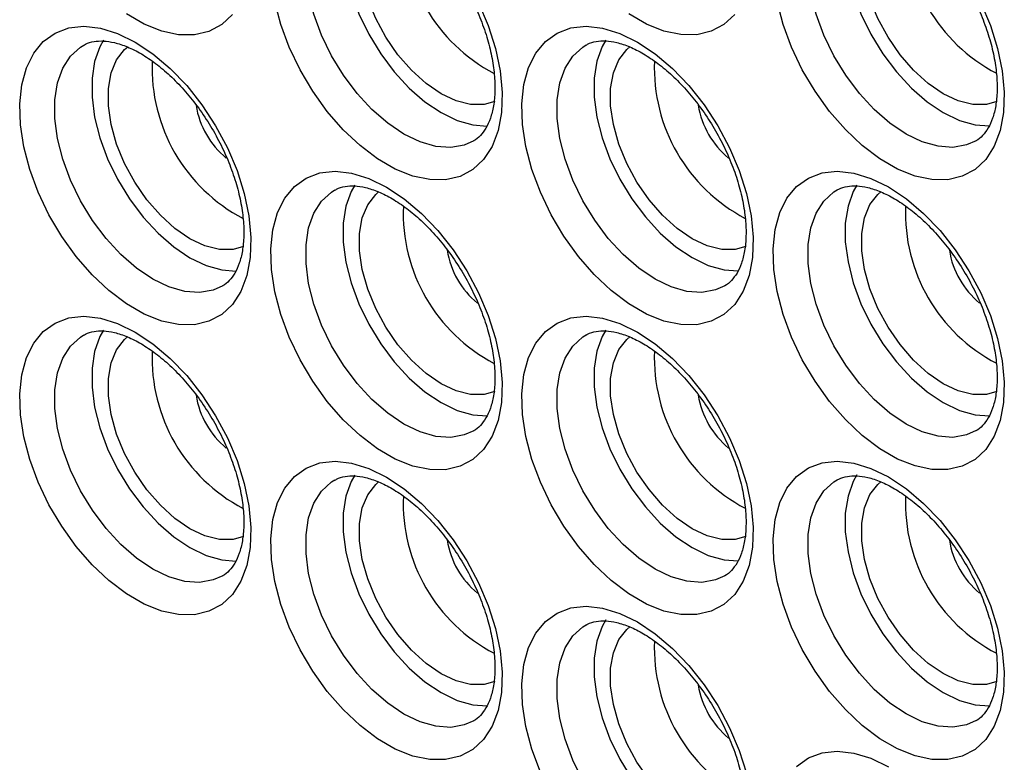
# Model space of a CAD drawing. Header units: millimetres. Extents: x 0 to 559, y 0 to 432.
# Tile 9 of 13: x 491 to 522, y 277 to 301. Entities that reach past the tile are written whole.
import ezdxf

# ---------------------------------------------------------------- set-up
doc = ezdxf.new("R2010")
doc.units = ezdxf.units.MM
doc.header["$LTSCALE"] = 2

msp = doc.modelspace()

# ---------------------------------------------------------------- linework, layer by layer
at = {"flags": 128}
for points in [[(501.373, 305.268), (501.253, 305.054), (501.082, 304.579), (500.996, 304.03), (500.996, 303.423), (501.082, 302.775), (501.253, 302.102), (501.503, 301.424), (501.826, 300.759), (502.212, 300.125), (502.652, 299.539), (503.134, 299.017), (503.643, 298.574), (504.167, 298.222), (504.691, 297.969), (505.2, 297.824), (505.663, 297.789)], [(517.637, 305.269), (517.516, 305.056), (517.346, 304.58), (517.259, 304.032), (517.259, 303.425), (517.346, 302.776), (517.516, 302.104), (517.766, 301.426), (518.089, 300.76), (518.476, 300.126), (518.916, 299.54), (519.397, 299.019), (519.906, 298.576), (520.43, 298.223), (520.954, 297.971), (521.463, 297.826), (521.926, 297.791)], [(505.228, 297.313), (504.919, 297.174), (504.479, 297.096), (503.998, 297.13), (503.488, 297.276), (502.965, 297.528), (502.441, 297.88), (501.931, 298.323), (501.45, 298.845), (501.01, 299.431), (500.624, 300.065), (500.301, 300.73), (500.051, 301.408), (499.88, 302.081), (499.794, 302.729), (499.794, 303.336), (499.88, 303.885), (500.051, 304.36), (500.301, 304.75), (500.624, 305.042), (500.731, 305.109)], [(505.904, 298.58), (505.563, 298.487), (505.125, 298.488), (504.654, 298.605), (504.167, 298.834), (503.68, 299.168), (503.209, 299.594), (502.771, 300.099), (502.38, 300.665), (502.051, 301.272), (501.793, 301.902), (501.616, 302.53), (501.526, 303.138), (501.526, 303.703), (501.616, 304.206), (501.793, 304.631), (502.051, 304.963), (502.157, 305.054)], [(521.491, 297.314), (521.183, 297.176), (520.743, 297.098), (520.261, 297.132), (519.752, 297.277), (519.228, 297.529), (518.704, 297.882), (518.195, 298.325), (517.714, 298.846), (517.274, 299.432), (516.887, 300.067), (516.564, 300.732), (516.314, 301.41), (516.144, 302.082), (516.057, 302.731), (516.057, 303.338), (516.144, 303.886), (516.314, 304.362), (516.564, 304.751), (516.887, 305.044), (516.995, 305.11)], [(522.167, 298.581), (521.826, 298.488), (521.388, 298.489), (520.917, 298.606), (520.43, 298.836), (519.943, 299.169), (519.472, 299.595), (519.034, 300.1), (518.644, 300.666), (518.314, 301.274), (518.057, 301.903), (517.88, 302.532), (517.79, 303.139), (517.79, 303.704), (517.88, 304.208), (518.057, 304.633), (518.314, 304.965), (518.421, 305.055)], [(505.379, 301.779), (505.691, 301.042), (505.926, 300.302), (506.078, 299.576), (506.144, 298.879), (506.122, 298.23), (506.013, 297.643), (505.819, 297.131), (505.545, 296.707), (505.197, 296.381), (504.783, 296.16), (504.314, 296.05), (503.8, 296.053), (503.253, 296.169), (502.686, 296.395), (502.112, 296.726), (501.545, 297.155), (500.998, 297.67), (500.484, 298.261), (500.015, 298.913), (499.601, 299.611), (499.253, 300.339), (498.979, 301.079), (498.785, 301.815)], [(521.643, 301.78), (521.955, 301.044), (522.19, 300.304), (522.342, 299.577), (522.407, 298.881), (522.385, 298.232), (522.276, 297.644), (522.082, 297.133), (521.808, 296.709), (521.46, 296.383), (521.047, 296.162), (520.578, 296.052), (520.063, 296.054), (519.516, 296.17), (518.949, 296.397), (518.376, 296.728), (517.809, 297.156), (517.262, 297.672), (516.747, 298.263), (516.278, 298.915), (515.865, 299.613), (515.517, 300.341), (515.243, 301.081), (515.049, 301.817)], [(497.413, 301.402), (497.065, 301.076), (496.652, 300.855), (496.182, 300.744), (495.668, 300.747), (495.121, 300.863), (494.554, 301.089), (493.98, 301.421)], [(513.676, 301.403), (513.329, 301.077), (512.915, 300.856), (512.446, 300.746), (511.932, 300.749), (511.385, 300.865), (510.818, 301.091), (510.244, 301.422)], [(494.267, 300.507), (494.839, 300.126), (495.398, 299.653), (495.93, 299.098), (496.423, 298.475), (496.866, 297.798), (497.248, 297.083), (497.56, 296.347), (497.794, 295.606), (497.946, 294.88), (498.012, 294.184), (497.99, 293.534), (497.881, 292.947), (497.687, 292.435), (497.413, 292.011), (497.065, 291.685), (496.652, 291.465), (496.182, 291.354), (495.668, 291.357), (495.121, 291.473), (494.554, 291.699), (493.98, 292.03), (493.413, 292.459), (492.866, 292.975), (492.352, 293.565), (491.883, 294.217), (491.469, 294.916), (491.122, 295.643), (490.848, 296.384), (490.654, 297.119), (490.544, 297.833), (490.522, 298.507), (490.588, 299.128), (490.74, 299.679), (490.975, 300.148), (491.287, 300.524), (491.669, 300.798), (492.111, 300.964), (492.604, 301.018), (493.137, 300.958), (493.695, 300.787), (494.267, 300.507)], [(510.531, 300.509), (511.103, 300.128), (511.661, 299.654), (512.194, 299.1), (512.687, 298.476), (513.129, 297.799), (513.511, 297.084), (513.823, 296.348), (514.058, 295.608), (514.21, 294.881), (514.276, 294.185), (514.254, 293.536), (514.144, 292.948), (513.95, 292.437), (513.676, 292.013), (513.329, 291.687), (512.915, 291.466), (512.446, 291.356), (511.932, 291.359), (511.385, 291.474), (510.818, 291.701), (510.244, 292.032), (509.677, 292.46), (509.13, 292.976), (508.616, 293.567), (508.146, 294.219), (507.733, 294.917), (507.385, 295.645), (507.111, 296.385), (506.917, 297.121), (506.808, 297.834), (506.786, 298.509), (506.852, 299.129), (507.004, 299.68), (507.238, 300.149), (507.55, 300.525), (507.932, 300.8), (508.375, 300.966), (508.868, 301.02), (509.4, 300.96), (509.959, 300.788), (510.531, 300.509)], [(497.096, 292.617), (496.787, 292.478), (496.347, 292.4), (495.866, 292.435), (495.357, 292.58), (494.833, 292.832), (494.309, 293.184), (493.8, 293.627), (493.318, 294.149), (492.879, 294.735), (492.492, 295.369), (492.169, 296.034), (491.919, 296.713), (491.748, 297.385), (491.662, 298.034), (491.662, 298.64), (491.748, 299.189), (491.919, 299.665), (492.169, 300.054), (492.492, 300.346), (492.599, 300.413)], [(493.241, 300.572), (493.121, 300.358), (492.95, 299.883), (492.864, 299.334), (492.864, 298.727), (492.95, 298.079), (493.121, 297.406), (493.371, 296.728), (493.694, 296.063), (494.081, 295.429), (494.521, 294.843), (495.002, 294.321), (495.511, 293.878), (496.035, 293.526), (496.559, 293.274), (497.068, 293.128), (497.531, 293.094)], [(497.772, 293.884), (497.431, 293.791), (496.993, 293.792), (496.522, 293.909), (496.035, 294.138), (495.548, 294.472), (495.077, 294.898), (494.639, 295.403), (494.249, 295.969), (493.919, 296.577), (493.661, 297.206), (493.485, 297.835), (493.395, 298.442), (493.395, 299.007), (493.485, 299.511), (493.661, 299.935), (493.919, 300.267), (494.025, 300.358)], [(513.359, 292.618), (513.051, 292.48), (512.611, 292.402), (512.13, 292.436), (511.62, 292.581), (511.096, 292.833), (510.573, 293.186), (510.063, 293.629), (509.582, 294.151), (509.142, 294.736), (508.755, 295.371), (508.433, 296.036), (508.182, 296.714), (508.012, 297.387), (507.925, 298.035), (507.925, 298.642), (508.012, 299.191), (508.182, 299.666), (508.433, 300.055), (508.755, 300.348), (508.863, 300.414)], [(509.505, 300.574), (509.385, 300.36), (509.214, 299.885), (509.127, 299.336), (509.127, 298.729), (509.214, 298.08), (509.385, 297.408), (509.635, 296.73), (509.957, 296.065), (510.344, 295.43), (510.784, 294.844), (511.265, 294.323), (511.775, 293.88), (512.298, 293.527), (512.822, 293.275), (513.332, 293.13), (513.794, 293.095)], [(514.035, 293.885), (513.694, 293.793), (513.256, 293.794), (512.786, 293.911), (512.298, 294.14), (511.811, 294.473), (511.341, 294.9), (510.903, 295.404), (510.512, 295.97), (510.182, 296.578), (509.925, 297.207), (509.748, 297.836), (509.658, 298.443), (509.658, 299.009), (509.748, 299.512), (509.925, 299.937), (510.182, 300.269), (510.289, 300.36)], [(502.399, 295.813), (502.971, 295.432), (503.53, 294.959), (504.062, 294.404), (504.555, 293.78), (504.998, 293.103), (505.379, 292.388), (505.691, 291.652), (505.926, 290.912), (506.078, 290.185), (506.144, 289.489), (506.122, 288.84), (506.013, 288.253), (505.819, 287.741), (505.545, 287.317), (505.197, 286.991), (504.783, 286.77), (504.314, 286.66), (503.8, 286.663), (503.253, 286.779), (502.686, 287.005), (502.112, 287.336), (501.545, 287.765), (500.998, 288.28), (500.484, 288.871), (500.015, 289.523), (499.601, 290.221), (499.253, 290.949), (498.979, 291.689), (498.785, 292.425), (498.676, 293.138), (498.654, 293.813), (498.72, 294.433), (498.872, 294.984), (499.107, 295.453), (499.419, 295.83), (499.8, 296.104), (500.243, 296.27), (500.736, 296.324), (501.268, 296.264), (501.827, 296.093), (502.399, 295.813)], [(518.662, 295.815), (519.235, 295.434), (519.793, 294.96), (520.325, 294.405), (520.819, 293.782), (521.261, 293.105), (521.643, 292.39), (521.955, 291.654), (522.19, 290.914), (522.342, 290.187), (522.407, 289.491), (522.385, 288.841), (522.276, 288.254), (522.082, 287.742), (521.808, 287.319), (521.46, 286.992), (521.047, 286.772), (520.578, 286.661), (520.063, 286.664), (519.516, 286.78), (518.949, 287.006), (518.376, 287.338), (517.809, 287.766), (517.262, 288.282), (516.747, 288.873), (516.278, 289.525), (515.865, 290.223), (515.517, 290.95), (515.243, 291.691), (515.049, 292.426), (514.94, 293.14), (514.918, 293.815), (514.983, 294.435), (515.135, 294.986), (515.37, 295.455), (515.682, 295.831), (516.064, 296.105), (516.506, 296.271), (517, 296.325), (517.532, 296.266), (518.09, 296.094), (518.662, 295.815)], [(505.228, 287.922), (504.919, 287.784), (504.479, 287.706), (503.998, 287.74), (503.488, 287.885), (502.965, 288.138), (502.441, 288.49), (501.931, 288.933), (501.45, 289.455), (501.01, 290.041), (500.624, 290.675), (500.301, 291.34), (500.051, 292.018), (499.88, 292.691), (499.794, 293.339), (499.794, 293.946), (499.88, 294.495), (500.051, 294.97), (500.301, 295.359), (500.624, 295.652), (500.731, 295.718)], [(501.373, 295.878), (501.253, 295.664), (501.082, 295.189), (500.996, 294.64), (500.996, 294.033), (501.082, 293.385), (501.253, 292.712), (501.503, 292.034), (501.826, 291.369), (502.212, 290.735), (502.652, 290.149), (503.134, 289.627), (503.643, 289.184), (504.167, 288.831), (504.691, 288.579), (505.2, 288.434), (505.663, 288.399)], [(505.904, 289.19), (505.563, 289.097), (505.125, 289.098), (504.654, 289.215), (504.167, 289.444), (503.68, 289.777), (503.209, 290.204), (502.771, 290.708), (502.38, 291.274), (502.051, 291.882), (501.793, 292.511), (501.616, 293.14), (501.526, 293.748), (501.526, 294.313), (501.616, 294.816), (501.793, 295.241), (502.051, 295.573), (502.157, 295.664)], [(521.491, 287.924), (521.183, 287.786), (520.743, 287.708), (520.261, 287.742), (519.752, 287.887), (519.228, 288.139), (518.704, 288.492), (518.195, 288.935), (517.714, 289.456), (517.274, 290.042), (516.887, 290.676), (516.564, 291.342), (516.314, 292.02), (516.144, 292.692), (516.057, 293.341), (516.057, 293.948), (516.144, 294.496), (516.314, 294.972), (516.564, 295.361), (516.887, 295.654), (516.995, 295.72)], [(517.637, 295.879), (517.516, 295.666), (517.346, 295.19), (517.259, 294.642), (517.259, 294.035), (517.346, 293.386), (517.516, 292.714), (517.766, 292.036), (518.089, 291.37), (518.476, 290.736), (518.916, 290.15), (519.397, 289.629), (519.906, 289.185), (520.43, 288.833), (520.954, 288.581), (521.463, 288.436), (521.926, 288.401)], [(522.167, 289.191), (521.826, 289.098), (521.388, 289.099), (520.917, 289.216), (520.43, 289.445), (519.943, 289.779), (519.472, 290.205), (519.034, 290.71), (518.644, 291.276), (518.314, 291.884), (518.057, 292.513), (517.88, 293.142), (517.79, 293.749), (517.79, 294.314), (517.88, 294.818), (518.057, 295.243), (518.314, 295.574), (518.421, 295.665)], [(494.267, 291.117), (494.839, 290.736), (495.398, 290.263), (495.93, 289.708), (496.423, 289.085), (496.866, 288.407), (497.248, 287.692), (497.56, 286.956), (497.794, 286.216), (497.946, 285.49), (498.012, 284.793), (497.99, 284.144), (497.881, 283.557), (497.687, 283.045), (497.413, 282.621), (497.065, 282.295), (496.652, 282.074), (496.182, 281.964), (495.668, 281.967), (495.121, 282.083), (494.554, 282.309), (493.98, 282.64), (493.413, 283.069), (492.866, 283.584), (492.352, 284.175), (491.883, 284.827), (491.469, 285.525), (491.122, 286.253), (490.848, 286.993), (490.654, 287.729), (490.544, 288.442), (490.522, 289.117), (490.588, 289.737), (490.74, 290.288), (490.975, 290.758), (491.287, 291.134), (491.669, 291.408), (492.111, 291.574), (492.604, 291.628), (493.137, 291.568), (493.695, 291.397), (494.267, 291.117)], [(510.531, 291.119), (511.103, 290.738), (511.661, 290.264), (512.194, 289.709), (512.687, 289.086), (513.129, 288.409), (513.511, 287.694), (513.823, 286.958), (514.058, 286.218), (514.21, 285.491), (514.276, 284.795), (514.254, 284.146), (514.144, 283.558), (513.95, 283.047), (513.676, 282.623), (513.329, 282.297), (512.915, 282.076), (512.446, 281.966), (511.932, 281.968), (511.385, 282.084), (510.818, 282.31), (510.244, 282.642), (509.677, 283.07), (509.13, 283.586), (508.616, 284.177), (508.146, 284.829), (507.733, 285.527), (507.385, 286.255), (507.111, 286.995), (506.917, 287.73), (506.808, 288.444), (506.786, 289.119), (506.852, 289.739), (507.004, 290.29), (507.238, 290.759), (507.55, 291.135), (507.932, 291.409), (508.375, 291.575), (508.868, 291.629), (509.4, 291.57), (509.959, 291.398), (510.531, 291.119)], [(493.241, 291.182), (493.121, 290.968), (492.95, 290.493), (492.864, 289.944), (492.864, 289.337), (492.95, 288.689), (493.121, 288.016), (493.371, 287.338), (493.694, 286.673), (494.081, 286.039), (494.521, 285.453), (495.002, 284.931), (495.511, 284.488), (496.035, 284.136), (496.559, 283.883), (497.068, 283.738), (497.531, 283.703)], [(509.505, 291.183), (509.385, 290.97), (509.214, 290.494), (509.127, 289.946), (509.127, 289.339), (509.214, 288.69), (509.385, 288.018), (509.635, 287.34), (509.957, 286.674), (510.344, 286.04), (510.784, 285.454), (511.265, 284.933), (511.775, 284.49), (512.298, 284.137), (512.822, 283.885), (513.332, 283.74), (513.794, 283.705)], [(497.096, 283.227), (496.787, 283.088), (496.347, 283.01), (495.866, 283.044), (495.357, 283.189), (494.833, 283.442), (494.309, 283.794), (493.8, 284.237), (493.318, 284.759), (492.879, 285.345), (492.492, 285.979), (492.169, 286.644), (491.919, 287.322), (491.748, 287.995), (491.662, 288.643), (491.662, 289.25), (491.748, 289.799), (491.919, 290.274), (492.169, 290.664), (492.492, 290.956), (492.599, 291.023)], [(497.772, 284.494), (497.431, 284.401), (496.993, 284.402), (496.522, 284.519), (496.035, 284.748), (495.548, 285.081), (495.077, 285.508), (494.639, 286.012), (494.249, 286.578), (493.919, 287.186), (493.661, 287.815), (493.485, 288.444), (493.395, 289.052), (493.395, 289.617), (493.485, 290.12), (493.661, 290.545), (493.919, 290.877), (494.025, 290.968)], [(513.359, 283.228), (513.051, 283.09), (512.611, 283.012), (512.13, 283.046), (511.62, 283.191), (511.096, 283.443), (510.573, 283.796), (510.063, 284.239), (509.582, 284.76), (509.142, 285.346), (508.755, 285.98), (508.433, 286.646), (508.182, 287.324), (508.012, 287.996), (507.925, 288.645), (507.925, 289.252), (508.012, 289.8), (508.182, 290.276), (508.433, 290.665), (508.755, 290.958), (508.863, 291.024)], [(514.035, 284.495), (513.694, 284.402), (513.256, 284.403), (512.786, 284.52), (512.298, 284.75), (511.811, 285.083), (511.341, 285.509), (510.903, 286.014), (510.512, 286.58), (510.182, 287.188), (509.925, 287.817), (509.748, 288.446), (509.658, 289.053), (509.658, 289.618), (509.748, 290.122), (509.925, 290.547), (510.182, 290.878), (510.289, 290.969)], [(502.399, 286.423), (502.971, 286.042), (503.53, 285.568), (504.062, 285.014), (504.555, 284.39), (504.998, 283.713), (505.379, 282.998), (505.691, 282.262), (505.926, 281.522), (506.078, 280.795), (506.144, 280.099), (506.122, 279.45), (506.013, 278.862), (505.819, 278.351), (505.545, 277.927), (505.197, 277.601), (504.783, 277.38), (504.314, 277.27), (503.8, 277.273), (503.253, 277.388), (502.686, 277.615), (502.112, 277.946), (501.545, 278.374), (500.998, 278.89), (500.484, 279.481), (500.015, 280.133), (499.601, 280.831), (499.253, 281.559), (498.979, 282.299), (498.785, 283.035), (498.676, 283.748), (498.654, 284.423), (498.72, 285.043), (498.872, 285.594), (499.107, 286.063), (499.419, 286.439), (499.8, 286.714), (500.243, 286.88), (500.736, 286.933), (501.268, 286.874), (501.827, 286.702), (502.399, 286.423)], [(518.662, 286.424), (519.235, 286.043), (519.793, 285.57), (520.325, 285.015), (520.819, 284.392), (521.261, 283.715), (521.643, 283), (521.955, 282.263), (522.19, 281.523), (522.342, 280.797), (522.407, 280.101), (522.385, 279.451), (522.276, 278.864), (522.082, 278.352), (521.808, 277.928), (521.46, 277.602), (521.047, 277.381), (520.578, 277.271), (520.063, 277.274), (519.516, 277.39), (518.949, 277.616), (518.376, 277.947), (517.809, 278.376), (517.262, 278.892), (516.747, 279.482), (516.278, 280.134), (515.865, 280.833), (515.517, 281.56), (515.243, 282.301), (515.049, 283.036), (514.94, 283.75), (514.918, 284.424), (514.983, 285.045), (515.135, 285.596), (515.37, 286.065), (515.682, 286.441), (516.064, 286.715), (516.506, 286.881), (517, 286.935), (517.532, 286.875), (518.09, 286.704), (518.662, 286.424)], [(505.228, 278.532), (504.919, 278.394), (504.479, 278.316), (503.998, 278.35), (503.488, 278.495), (502.965, 278.747), (502.441, 279.1), (501.931, 279.543), (501.45, 280.064), (501.01, 280.65), (500.624, 281.285), (500.301, 281.95), (500.051, 282.628), (499.88, 283.3), (499.794, 283.949), (499.794, 284.556), (499.88, 285.104), (500.051, 285.58), (500.301, 285.969), (500.624, 286.262), (500.731, 286.328)], [(501.373, 286.487), (501.253, 286.274), (501.082, 285.798), (500.996, 285.25), (500.996, 284.643), (501.082, 283.994), (501.253, 283.322), (501.503, 282.644), (501.826, 281.979), (502.212, 281.344), (502.652, 280.758), (503.134, 280.237), (503.643, 279.794), (504.167, 279.441), (504.691, 279.189), (505.2, 279.044), (505.663, 279.009)], [(521.491, 278.534), (521.183, 278.395), (520.743, 278.317), (520.261, 278.351), (519.752, 278.497), (519.228, 278.749), (518.704, 279.101), (518.195, 279.544), (517.714, 280.066), (517.274, 280.652), (516.887, 281.286), (516.564, 281.951), (516.314, 282.629), (516.144, 283.302), (516.057, 283.95), (516.057, 284.557), (516.144, 285.106), (516.314, 285.581), (516.564, 285.971), (516.887, 286.263), (516.995, 286.33)], [(517.637, 286.489), (517.516, 286.275), (517.346, 285.8), (517.259, 285.251), (517.259, 284.644), (517.346, 283.996), (517.516, 283.323), (517.766, 282.645), (518.089, 281.98), (518.476, 281.346), (518.916, 280.76), (519.397, 280.238), (519.906, 279.795), (520.43, 279.443), (520.954, 279.191), (521.463, 279.045), (521.926, 279.011)], [(505.904, 279.799), (505.563, 279.706), (505.125, 279.707), (504.654, 279.825), (504.167, 280.054), (503.68, 280.387), (503.209, 280.813), (502.771, 281.318), (502.38, 281.884), (502.051, 282.492), (501.793, 283.121), (501.616, 283.75), (501.526, 284.357), (501.526, 284.922), (501.616, 285.426), (501.793, 285.851), (502.051, 286.183), (502.157, 286.273)], [(522.167, 279.801), (521.826, 279.708), (521.388, 279.709), (520.917, 279.826), (520.43, 280.055), (519.943, 280.389), (519.472, 280.815), (519.034, 281.32), (518.644, 281.886), (518.314, 282.494), (518.057, 283.123), (517.88, 283.752), (517.79, 284.359), (517.79, 284.924), (517.88, 285.428), (518.057, 285.852), (518.314, 286.184), (518.421, 286.275)], [(507.385, 276.864), (507.111, 277.605), (506.917, 278.34), (506.808, 279.054), (506.786, 279.728), (506.852, 280.349), (507.004, 280.9), (507.238, 281.369), (507.55, 281.745), (507.932, 282.019), (508.375, 282.185), (508.868, 282.239), (509.4, 282.18), (509.959, 282.008), (510.531, 281.729)], [(513.359, 273.838), (513.051, 273.699), (512.611, 273.622), (512.13, 273.656), (511.62, 273.801), (511.096, 274.053), (510.573, 274.405), (510.063, 274.849), (509.582, 275.37), (509.142, 275.956), (508.755, 276.59), (508.433, 277.255), (508.182, 277.934), (508.012, 278.606), (507.925, 279.255), (507.925, 279.861), (508.012, 280.41), (508.182, 280.886), (508.433, 281.275), (508.755, 281.567), (508.863, 281.634)], [(509.505, 281.793), (509.385, 281.58), (509.214, 281.104), (509.127, 280.555), (509.127, 279.949), (509.214, 279.3), (509.385, 278.628), (509.635, 277.949), (509.957, 277.284), (510.344, 276.65), (510.784, 276.064), (511.265, 275.542), (511.775, 275.099), (512.298, 274.747), (512.822, 274.495), (513.332, 274.35), (513.794, 274.315)], [(514.035, 275.105), (513.694, 275.012), (513.256, 275.013), (512.786, 275.13), (512.298, 275.359), (511.811, 275.693), (511.341, 276.119), (510.903, 276.624), (510.512, 277.19), (510.182, 277.798), (509.925, 278.427), (509.748, 279.056), (509.658, 279.663), (509.658, 280.228), (509.748, 280.732), (509.925, 281.156), (510.182, 281.488), (510.289, 281.579)], [(510.531, 281.729), (511.103, 281.348), (511.661, 280.874), (512.194, 280.319), (512.687, 279.696), (513.129, 279.019), (513.511, 278.304), (513.823, 277.568), (514.058, 276.828)], [(515.682, 277.051), (516.064, 277.325), (516.506, 277.491), (517, 277.545), (517.532, 277.485), (518.09, 277.314), (518.662, 277.034)]]:
    msp.add_lwpolyline(points, dxfattribs=at)
for centre, radius, start, end in [((508.431, 304.358), 5.489, 177.6624, 242.3985), ((524.695, 304.36), 5.489, 177.6624, 242.3985), ((500.299, 299.662), 5.489, 177.6624, 242.3985), ((516.563, 299.664), 5.489, 177.6624, 242.3985), ((498.994, 298.908), 2.798, 189.2338, 230.4725), ((515.258, 298.91), 2.798, 189.2338, 230.4725), ((508.431, 294.968), 5.489, 177.6624, 242.3985), ((524.695, 294.97), 5.489, 177.6624, 242.3985), ((507.126, 294.214), 2.798, 189.2338, 230.4725), ((523.389, 294.215), 2.798, 189.2338, 230.4725), ((500.299, 290.272), 5.489, 177.6624, 242.3985), ((516.563, 290.274), 5.489, 177.6624, 242.3985), ((498.994, 289.518), 2.798, 189.2338, 230.4725), ((515.258, 289.52), 2.798, 189.2338, 230.4725), ((508.431, 285.578), 5.489, 177.6624, 242.3985), ((524.695, 285.579), 5.489, 177.6624, 242.3985), ((507.126, 284.824), 2.798, 189.2338, 230.4725), ((523.389, 284.825), 2.798, 189.2338, 230.4725), ((516.563, 280.884), 5.489, 177.6624, 242.3985), ((515.258, 280.129), 2.798, 189.2338, 230.4725)]:
    msp.add_arc(centre, radius, start, end)
for points, knots in [([(500.728, 305.099), (500.746, 305.111), (500.84, 305.178), (501.043, 305.228), (501.357, 305.251), (501.723, 305.197), (502.138, 305.062), (502.591, 304.835), (503.056, 304.523), (503.522, 304.13), (503.976, 303.665), (504.406, 303.136), (504.799, 302.558), (505.144, 301.943), (505.433, 301.309), (505.659, 300.671), (505.816, 300.048), (505.904, 299.457), (505.922, 298.914), (505.875, 298.434), (505.771, 298.03), (505.624, 297.706), (505.436, 297.47), (505.309, 297.344), (505.223, 297.31), (505.223, 297.31)], [0, 0, 0, 0, 0.01219, 0.063736, 0.11013, 0.1545, 0.201727, 0.248203, 0.294604, 0.341189, 0.388058, 0.435183, 0.48249, 0.529888, 0.577275, 0.624525, 0.671541, 0.718233, 0.764542, 0.810484, 0.856258, 0.902231, 0.949423, 0.999982, 1, 1, 1, 1]), ([(516.992, 305.1), (517.01, 305.113), (517.104, 305.179), (517.306, 305.229), (517.621, 305.253), (517.987, 305.199), (518.401, 305.064), (518.854, 304.836), (519.319, 304.524), (519.786, 304.132), (520.24, 303.666), (520.669, 303.138), (521.062, 302.559), (521.408, 301.945), (521.697, 301.31), (521.922, 300.673), (522.08, 300.05), (522.167, 299.459), (522.185, 298.916), (522.138, 298.436), (522.035, 298.031), (521.887, 297.707), (521.699, 297.472), (521.573, 297.345), (521.486, 297.311), (521.486, 297.311)], [0, 0, 0, 0, 0.01219, 0.063736, 0.11013, 0.1545, 0.201727, 0.248203, 0.294604, 0.341189, 0.388058, 0.435183, 0.48249, 0.529888, 0.577275, 0.624525, 0.671541, 0.718233, 0.764542, 0.810484, 0.856258, 0.902231, 0.949423, 0.999982, 1, 1, 1, 1]), ([(492.597, 300.403), (492.615, 300.415), (492.709, 300.482), (492.911, 300.532), (493.225, 300.555), (493.592, 300.502), (494.006, 300.366), (494.459, 300.139), (494.924, 299.827), (495.391, 299.434), (495.845, 298.969), (496.274, 298.441), (496.667, 297.862), (497.012, 297.247), (497.302, 296.613), (497.527, 295.975), (497.685, 295.352), (497.772, 294.761), (497.79, 294.218), (497.743, 293.738), (497.64, 293.334), (497.492, 293.01), (497.304, 292.775), (497.177, 292.648), (497.091, 292.614), (497.091, 292.614)], [0, 0, 0, 0, 0.01219, 0.063736, 0.11013, 0.1545, 0.201727, 0.248203, 0.294604, 0.341189, 0.388058, 0.435183, 0.48249, 0.529888, 0.577275, 0.624525, 0.671541, 0.718233, 0.764542, 0.810484, 0.856258, 0.902231, 0.949423, 0.999982, 1, 1, 1, 1]), ([(508.86, 300.404), (508.878, 300.417), (508.972, 300.483), (509.174, 300.533), (509.489, 300.557), (509.855, 300.503), (510.269, 300.368), (510.722, 300.14), (511.188, 299.828), (511.654, 299.436), (512.108, 298.97), (512.538, 298.442), (512.93, 297.863), (513.276, 297.249), (513.565, 296.614), (513.791, 295.977), (513.948, 295.354), (514.035, 294.763), (514.053, 294.22), (514.007, 293.74), (513.903, 293.335), (513.756, 293.011), (513.567, 292.776), (513.441, 292.649), (513.354, 292.615), (513.354, 292.615)], [0, 0, 0, 0, 0.01219, 0.063736, 0.11013, 0.1545, 0.201727, 0.248203, 0.294604, 0.341189, 0.388058, 0.435183, 0.48249, 0.529888, 0.577275, 0.624525, 0.671541, 0.718233, 0.764542, 0.810484, 0.856258, 0.902231, 0.949423, 0.999982, 1, 1, 1, 1]), ([(500.728, 295.708), (500.746, 295.721), (500.84, 295.787), (501.043, 295.837), (501.357, 295.861), (501.723, 295.807), (502.138, 295.672), (502.591, 295.445), (503.056, 295.132), (503.522, 294.74), (503.976, 294.275), (504.406, 293.746), (504.799, 293.168), (505.144, 292.553), (505.433, 291.918), (505.659, 291.281), (505.816, 290.658), (505.904, 290.067), (505.922, 289.524), (505.875, 289.044), (505.771, 288.64), (505.624, 288.316), (505.436, 288.08), (505.309, 287.953), (505.223, 287.92), (505.223, 287.92)], [0, 0, 0, 0, 0.01219, 0.063736, 0.11013, 0.1545, 0.201727, 0.248203, 0.294604, 0.341189, 0.388058, 0.435183, 0.48249, 0.529888, 0.577275, 0.624525, 0.671541, 0.718233, 0.764542, 0.810484, 0.856258, 0.902231, 0.949423, 0.999982, 1, 1, 1, 1]), ([(516.992, 295.71), (517.01, 295.723), (517.104, 295.789), (517.306, 295.839), (517.621, 295.862), (517.987, 295.809), (518.401, 295.674), (518.854, 295.446), (519.319, 295.134), (519.786, 294.742), (520.24, 294.276), (520.669, 293.748), (521.062, 293.169), (521.408, 292.554), (521.697, 291.92), (521.922, 291.283), (522.08, 290.66), (522.167, 290.068), (522.185, 289.525), (522.138, 289.045), (522.035, 288.641), (521.887, 288.317), (521.699, 288.082), (521.573, 287.955), (521.486, 287.921), (521.486, 287.921)], [0, 0, 0, 0, 0.01219, 0.063736, 0.11013, 0.1545, 0.201727, 0.248203, 0.294604, 0.341189, 0.388058, 0.435183, 0.48249, 0.529888, 0.577275, 0.624525, 0.671541, 0.718233, 0.764542, 0.810484, 0.856258, 0.902231, 0.949423, 0.999982, 1, 1, 1, 1]), ([(492.597, 291.013), (492.615, 291.025), (492.709, 291.091), (492.911, 291.142), (493.225, 291.165), (493.592, 291.111), (494.006, 290.976), (494.459, 290.749), (494.924, 290.437), (495.391, 290.044), (495.845, 289.579), (496.274, 289.05), (496.667, 288.472), (497.012, 287.857), (497.302, 287.223), (497.527, 286.585), (497.685, 285.962), (497.772, 285.371), (497.79, 284.828), (497.743, 284.348), (497.64, 283.944), (497.492, 283.62), (497.304, 283.384), (497.177, 283.258), (497.091, 283.224), (497.091, 283.224)], [0, 0, 0, 0, 0.0121898, 0.063736, 0.1101304, 0.1545002, 0.2017267, 0.2482032, 0.2946037, 0.3411894, 0.388058, 0.4351831, 0.4824903, 0.5298881, 0.5772753, 0.6245254, 0.6715412, 0.7182335, 0.7645419, 0.8104838, 0.8562578, 0.9022313, 0.949423, 0.9999824, 1, 1, 1, 1]), ([(508.86, 291.014), (508.878, 291.027), (508.972, 291.093), (509.174, 291.143), (509.489, 291.167), (509.855, 291.113), (510.269, 290.978), (510.722, 290.75), (511.188, 290.438), (511.654, 290.046), (512.108, 289.58), (512.538, 289.052), (512.93, 288.473), (513.276, 287.859), (513.565, 287.224), (513.791, 286.587), (513.948, 285.964), (514.035, 285.373), (514.053, 284.83), (514.007, 284.349), (513.903, 283.945), (513.756, 283.621), (513.567, 283.386), (513.441, 283.259), (513.354, 283.225), (513.354, 283.225)], [0, 0, 0, 0, 0.0121898, 0.063736, 0.1101304, 0.1545002, 0.2017267, 0.2482032, 0.2946037, 0.3411894, 0.388058, 0.4351831, 0.4824903, 0.5298881, 0.5772753, 0.6245254, 0.6715412, 0.7182335, 0.7645419, 0.8104838, 0.8562578, 0.9022313, 0.949423, 0.9999824, 1, 1, 1, 1]), ([(500.728, 286.318), (500.746, 286.331), (500.84, 286.397), (501.043, 286.447), (501.357, 286.471), (501.723, 286.417), (502.138, 286.282), (502.591, 286.054), (503.056, 285.742), (503.522, 285.35), (503.976, 284.884), (504.406, 284.356), (504.799, 283.777), (505.144, 283.163), (505.433, 282.528), (505.659, 281.891), (505.816, 281.268), (505.904, 280.677), (505.922, 280.134), (505.875, 279.654), (505.771, 279.249), (505.624, 278.925), (505.436, 278.69), (505.309, 278.563), (505.223, 278.529), (505.223, 278.529)], [0, 0, 0, 0, 0.01219, 0.063736, 0.11013, 0.1545, 0.201727, 0.248203, 0.294604, 0.341189, 0.388058, 0.435183, 0.48249, 0.529888, 0.577275, 0.624525, 0.671541, 0.718233, 0.764542, 0.810484, 0.856258, 0.902231, 0.949423, 0.999982, 1, 1, 1, 1]), ([(516.992, 286.32), (517.01, 286.332), (517.104, 286.399), (517.306, 286.449), (517.621, 286.472), (517.987, 286.419), (518.401, 286.283), (518.854, 286.056), (519.319, 285.744), (519.786, 285.351), (520.24, 284.886), (520.669, 284.358), (521.062, 283.779), (521.408, 283.164), (521.697, 282.53), (521.922, 281.892), (522.08, 281.269), (522.167, 280.678), (522.185, 280.135), (522.138, 279.655), (522.035, 279.251), (521.887, 278.927), (521.699, 278.691), (521.573, 278.565), (521.486, 278.531), (521.486, 278.531)], [0, 0, 0, 0, 0.01219, 0.063736, 0.11013, 0.1545, 0.201727, 0.248203, 0.294604, 0.341189, 0.388058, 0.435183, 0.48249, 0.529888, 0.577275, 0.624525, 0.671541, 0.718233, 0.764542, 0.810484, 0.856258, 0.902231, 0.949423, 0.999982, 1, 1, 1, 1]), ([(508.86, 281.624), (508.878, 281.637), (508.972, 281.703), (509.174, 281.753), (509.489, 281.776), (509.855, 281.723), (510.269, 281.587), (510.722, 281.36), (511.188, 281.048), (511.654, 280.655), (512.108, 280.19), (512.538, 279.662), (512.93, 279.083), (513.276, 278.468), (513.565, 277.834), (513.791, 277.196), (513.948, 276.574), (514.035, 275.982), (514.053, 275.439), (514.007, 274.959), (513.903, 274.555), (513.756, 274.231), (513.567, 273.996), (513.441, 273.869), (513.354, 273.835), (513.354, 273.835)], [0, 0, 0, 0, 0.01219, 0.063736, 0.11013, 0.1545, 0.201727, 0.248203, 0.294604, 0.341189, 0.388058, 0.435183, 0.48249, 0.529888, 0.577275, 0.624525, 0.671541, 0.718233, 0.764542, 0.810484, 0.856258, 0.902231, 0.949423, 0.999982, 1, 1, 1, 1])]:
    msp.add_open_spline(points, degree=3, knots=knots)

doc.saveas('drawing.dxf')
